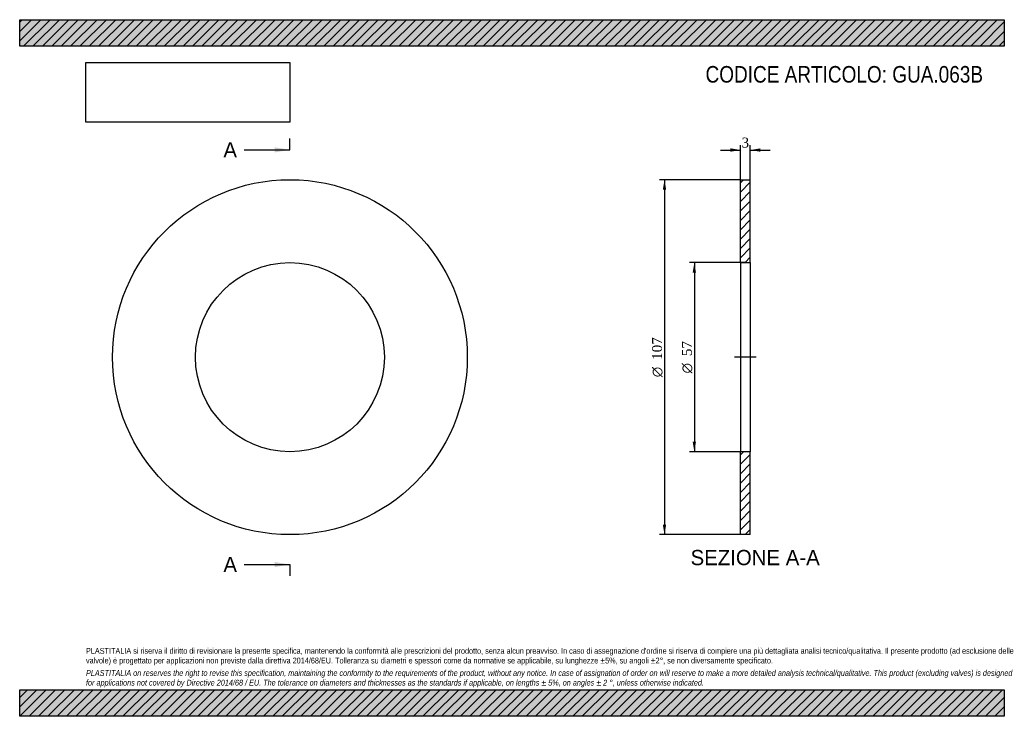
# Model space of a CAD drawing. Header units: millimetres. Extents: x 0 to 297, y 0 to 210.
import ezdxf
from ezdxf.enums import TextEntityAlignment as Align
from ezdxf.lldxf.tags import DXFTag

# ---------------------------------------------------------------- set-up
doc = ezdxf.new("R2010")
doc.units = ezdxf.units.MM
for name, color, linetype in [('Default', 7, 'Continuous'), ('DV2_Default', 7, 'Continuous'), ('GUA.063B', 7, 'Continuous')]:
    doc.layers.add(name, color=color, linetype=linetype)
doc.styles.add('SEACAD_Solid_Edge_ANSI', font='seans.ttf')
doc.styles.add('SEACAD_Solid_Edge_ANSI1_Symbols', font='semeca1.ttf')
doc.styles.add('SEACAD_Times_New_Roman', font='times.ttf')
tags = doc.linetypes.add('CENTER2', pattern=[28.575, 19.05, -3.175, 3.175, -3.175]).pattern_tags.tags
tags[10:11] = [DXFTag(74, 4), DXFTag(75, 0), DXFTag(340, '0'), DXFTag(46, 0.0), DXFTag(50, 0.0), DXFTag(44, 0.0), DXFTag(45, 0.0)]
tags[8:9] = [DXFTag(74, 4), DXFTag(75, 0), DXFTag(340, '0'), DXFTag(46, 0.0), DXFTag(50, 0.0), DXFTag(44, 0.0), DXFTag(45, 0.0)]
tags[6:7] = [DXFTag(74, 4), DXFTag(75, 0), DXFTag(340, '0'), DXFTag(46, 0.0), DXFTag(50, 0.0), DXFTag(44, 0.0), DXFTag(45, 0.0)]
tags[4:5] = [DXFTag(74, 4), DXFTag(75, 0), DXFTag(340, '0'), DXFTag(46, 0.0), DXFTag(50, 0.0), DXFTag(44, 0.0), DXFTag(45, 0.0)]
doc.dimstyles.new('ANSImm', dxfattribs={"dimtxt": 3, "dimasz": 3, "dimexe": 1.5, "dimexo": 0, "dimgap": 0.75, "dimtad": 1, "dimdsep": 46, "dimtxsty": 'SEACAD_Times_New_Roman', "dimblk1": '_SE_FILLED', "dimblk2": '_SE_FILLED', "dimsah": 1, "dimcen": 1.5, "dimazin": 0, "dimtfac": 0.85, "dimtdec": 3, "dimtofl": 0, "dimtmove": 0, "dimatfit": 3, "dimfxl": 1, "dimarcsym": 0})
picture_1 = doc.add_image_def('image1.jpg', size_in_pixel=(4302, 1260))

# ---------------------------------------------------------------- blocks, each defined once
blk = doc.blocks.new('SE')
at = {"layer": 'GUA.063B', "color": 7, "linetype": 'Continuous'}
for radius in [53.5, 28.5]:
    blk.add_circle((81.51, 108.26), radius, dxfattribs=at)
blk = doc.blocks.new('SE2')
at = {"color": 7, "linetype": 'Continuous', "style": 'SEACAD_Solid_Edge_ANSI'}
blk.add_text('A', height=4.6, dxfattribs=at).set_placement((61.45, 173.06), align=Align.TOP_LEFT)
blk = doc.blocks.new('SE3')
at = {"color": 7, "linetype": 'Continuous', "style": 'SEACAD_Solid_Edge_ANSI'}
blk.add_text('A', height=4.6, dxfattribs=at).set_placement((61.45, 48.06), align=Align.TOP_LEFT)
blk = doc.blocks.new('SEANNOT_GROUP')
at = {"linetype": 'Continuous'}
blk.add_hatch(color=7, dxfattribs=at).paths.add_polyline_path([(76.91, 169.99), (81.51, 170.76), (76.91, 171.52)])
at = {"color": 7, "linetype": 'Continuous'}
blk.add_lwpolyline([(67.71, 170.76), (81.51, 170.76)], dxfattribs=at)
blk = doc.blocks.new('SEANNOT_GROUP1')
at = {"linetype": 'Continuous'}
blk.add_hatch(color=7, dxfattribs=at).paths.add_polyline_path([(76.91, 44.99), (81.51, 45.76), (76.91, 46.52)])
at = {"color": 7, "linetype": 'Continuous'}
blk.add_lwpolyline([(67.71, 45.76), (81.51, 45.76)], dxfattribs=at)
blk = doc.blocks.new('SE1')
at = {"layer": 'Default', "color": 7, "linetype": 'CENTER2'}
for p, q in [((81.51, 170.76), (81.51, 174.21)), ((81.51, 45.76), (81.51, 42.31))]:
    blk.add_line(p, q, dxfattribs=at)
at = {"layer": 'Default', "color": 7, "linetype": 'CENTER2', "const_width": 0.0001}
blk.add_lwpolyline([(81.51, 170.76), (81.51, 45.76)], dxfattribs=at)
at = {"layer": 'Default'}
for name in ['SE2', 'SEANNOT_GROUP', 'SE3', 'SEANNOT_GROUP1']:
    blk.add_blockref(name, (0, 0), dxfattribs=at)
blk = doc.blocks.new('SE4')
at = {"layer": 'GUA.063B', "linetype": 'Continuous'}
h = blk.add_hatch(dxfattribs=at)
h.set_pattern_fill('LINE', scale=0.62992, angle=45, style=0)
h.paths.add_polyline_path([(220.39, 136.76), (220.39, 161.76), (217.39, 161.76), (217.39, 136.76)])
h = blk.add_hatch(dxfattribs=at)
h.set_pattern_fill('LINE', scale=0.62992, angle=45, style=0)
h.paths.add_polyline_path([(220.39, 54.76), (220.39, 79.76), (217.39, 79.76), (217.39, 54.76)])
at = {"layer": 'DV2_Default', "color": 7, "linetype": 'CENTER2'}
blk.add_line((222.14, 108.26), (215.64, 108.26), dxfattribs=at)
at = {"layer": 'GUA.063B', "color": 7, "linetype": 'Continuous'}
for p, q in [((217.39, 136.76), (217.39, 161.76)), ((217.39, 161.76), (220.39, 161.76)), ((220.39, 136.76), (220.39, 161.76)), ((217.39, 136.76), (217.39, 79.76)), ((217.39, 136.76), (220.39, 136.76)), ((220.39, 136.76), (220.39, 79.76)), ((217.39, 54.76), (217.39, 79.76)), ((220.39, 79.76), (217.39, 79.76)), ((220.39, 54.76), (220.39, 79.76)), ((220.39, 54.76), (217.39, 54.76))]:
    blk.add_line(p, q, dxfattribs=at)
blk = doc.blocks.new('DMBLK4')
at = {"layer": 'Default', "linetype": 'Continuous'}
for points in [[(214.39, 171.21), (214.39, 170.21), (217.39, 170.71)], [(223.39, 171.21), (220.39, 170.71), (223.39, 170.21)]]:
    blk.add_hatch(color=7, dxfattribs=at).paths.add_polyline_path(points)
at = {"layer": 'Default', "color": 7, "linetype": 'Continuous'}
for p, q in [((211.39, 170.71), (217.39, 170.71)), ((217.39, 161.76), (217.39, 172.21)), ((220.39, 161.76), (220.39, 172.21)), ((220.39, 170.71), (226.39, 170.71))]:
    blk.add_line(p, q, dxfattribs=at)
at = {"layer": 'Default', "color": 7, "linetype": 'Continuous', "style": 'SEACAD_Times_New_Roman'}
blk.add_text('3', height=3, dxfattribs=at).set_placement((217.76, 174.46), align=Align.TOP_LEFT)
blk = doc.blocks.new('_SE_FILLED')
at = {"color": 0}
blk.add_line((0, 0), (-1, 0), dxfattribs=at)
blk.add_solid([(0, 0), (-1, -0.1665), (-1, 0.1665), (0, 0)], dxfattribs=at)
blk = doc.blocks.new('GDimGGroup')
at = {"layer": 'Default', "linetype": 'Continuous'}
for points in [[(203, 133.76), (204, 133.76), (203.5, 136.76)], [(203, 82.76), (203.5, 79.76), (204, 82.76)]]:
    blk.add_hatch(color=7, dxfattribs=at).paths.add_polyline_path(points)
at = {"layer": 'Default', "color": 7, "linetype": 'Continuous'}
for p, q in [((218.89, 136.76), (202, 136.76)), ((203.5, 136.76), (203.5, 79.76)), ((218.89, 79.76), (202, 79.76))]:
    blk.add_line(p, q, dxfattribs=at)
for s, style, p in [('57', 'SEACAD_Times_New_Roman', (199.75, 108.59)), ('O', 'SEACAD_Solid_Edge_ANSI1_Symbols', (199.75, 103.37))]:
    blk.add_text(s, height=3, rotation=90, dxfattribs=dict(at, style=style)).set_placement(p, align=Align.TOP_LEFT)
blk = doc.blocks.new('GDimGGroup1')
at = {"layer": 'Default', "linetype": 'Continuous'}
for points in [[(194, 158.76), (195, 158.76), (194.5, 161.76)], [(194, 57.76), (194.5, 54.76), (195, 57.76)]]:
    blk.add_hatch(color=7, dxfattribs=at).paths.add_polyline_path(points)
at = {"layer": 'Default', "color": 7, "linetype": 'Continuous'}
for p, q in [((217.39, 161.76), (193, 161.76)), ((194.5, 161.76), (194.5, 54.76)), ((217.39, 54.76), (193, 54.76))]:
    blk.add_line(p, q, dxfattribs=at)
for s, style, p in [('107', 'SEACAD_Times_New_Roman', (190.75, 107.46)), ('O', 'SEACAD_Solid_Edge_ANSI1_Symbols', (190.75, 102.23))]:
    blk.add_text(s, height=3, rotation=90, dxfattribs=dict(at, style=style)).set_placement(p, align=Align.TOP_LEFT)

msp = doc.modelspace()

# ---------------------------------------------------------------- hatches: boundary and pattern name
at = {"layer": 'Default', "linetype": 'Continuous'}
h = msp.add_hatch(dxfattribs=at)
h.set_pattern_fill('LINE', scale=0.62992, angle=45, style=0)
h.paths.add_polyline_path([(297, 202), (297, 210), (0, 210), (0, 202)])
for points in [[(297, 202), (297, 210), (0, 210), (0, 202)], [(297, 0), (297, 8), (0, 8), (0, 0)]]:
    msp.add_hatch(color=7, dxfattribs=at).paths.add_polyline_path(points)
h = msp.add_hatch(dxfattribs=at)
h.set_pattern_fill('LINE', scale=0.62992, angle=45, style=0)
h.paths.add_polyline_path([(297, 0), (297, 8), (0, 8), (0, 0)])

# ---------------------------------------------------------------- linework, layer by layer
at = {"layer": 'Default', "color": 7, "linetype": 'Continuous'}
for p, q in [((0, 210), (297, 210)), ((0, 202), (0, 210)), ((297, 210), (297, 202)), ((297, 202), (0, 202)), ((0, 8), (297, 8)), ((0, 0), (0, 8)), ((297, 8), (297, 0)), ((297, 0), (0, 0))]:
    msp.add_line(p, q, dxfattribs=at)

# ---------------------------------------------------------------- block references
at = {"layer": 'Default'}
for name in ['SE1', 'SE', 'GDimGGroup1', 'SE4', 'GDimGGroup']:
    msp.add_blockref(name, (0, 0), dxfattribs=at)

# ---------------------------------------------------------------- texts
at = {"layer": 'Default', "color": 7, "linetype": 'Continuous', "style": 'SEACAD_Solid_Edge_ANSI'}
msp.add_text('SEZIONE A-A', height=4.6, dxfattribs=at).set_placement((202.365, 50.158), align=Align.TOP_LEFT)
at = {"layer": 'Default', "attachment_point": 1}
for s, insert, char_height, width in [('{\\fArial Narrow|b0||i0||c0|p34;\\C7;\\H5.;\\W1.;CODICE ARTICOLO: GUA.063B}', (206.881, 196.034), 5, 84.93851), ("{\\fArial Narrow|b0||i0||c0|p34;\\C7;\\H1.75;\\W1.;PLASTITALIA si riserva il diritto di revisionare la presente specifica, mantenendo la conformità alle prescrizioni del prodotto, senza alcun preavviso. In caso di assegnazione d'ordine si riserva di compiere una più dettagliata analisi tecnico/qualitativa. Il presente prodotto (ad esclusione delle \\P}{\\fArial Narrow|b0||i0||c0|p34;\\C7;\\H1.75;\\W1.;valvole) è progettato per applicazioni non previste dalla direttiva 2014/68/EU. Tolleranza su diametri e spessori come da normative se applicabile, su lunghezze ±5%, su angoli ±2°, se non diversamente specificato.\\P}{\\fArial Narrow|b0||i0||c0|p34;\\C7;\\H0.5;\\W1.;   \\P}{\\fArial Narrow|b0||i1||c0|p34;\\C7;\\H1.75;\\W1.;PLASTITALIA on reserves the right to revise this specification, maintaining the conformity to the requirements of the product, without any notice. In case of assignation of order on will reserve to make a more detailed analysis technical/qualitative. This product (excluding valves) is designed \\P}{\\fArial Narrow|b0||i1||c0|p34;\\C7;\\H1.75;\\W1.;for applications not covered by Directive 2014/68 / EU. The tolerance on diameters and thicknesses as the standards if applicable, on lengths ± 5%, on angles ± 2 °, unless otherwise indicated.\\P}", (20, 20.602), 1.75, 257)]:
    msp.add_mtext(s, dxfattribs=dict(at, insert=insert, char_height=char_height, width=width))

# ---------------------------------------------------------------- dimensions: what is measured, and where the dimension line sits
at = {"layer": 'Default', "color": 7, "linetype": 'Continuous'}
dim = msp.add_linear_dim(base=(217.393, 170.71), p1=(217.393, 161.758), p2=(220.393, 161.758), angle=0, text='\\A1;<>', dimstyle='ANSImm', dxfattribs=at)
dim.commit()
dim.dimension.update_dxf_attribs({"geometry": 'DMBLK4', "text_midpoint": (218.893, 170.71), "dimtype": 161})

# ---------------------------------------------------------------- pictures from other files: only their frames are drawn
image = msp.add_image(picture_1, insert=(20, 179.103), size_in_units=(61.457, 18))
image.dxf.flags = 7

doc.saveas('drawing.dxf')
